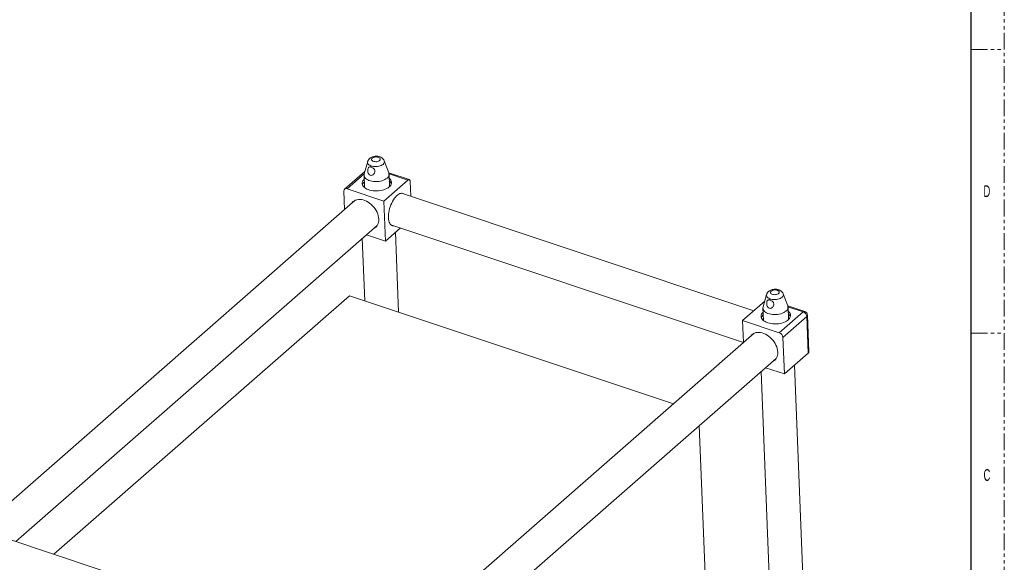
# Model space of a CAD drawing. Header units: millimetres. Extents: x 0 to 1118, y 0 to 864.
# Tile 17 of 26: x 743 to 1118, y 237 to 443. Entities that reach past the tile are written whole.
import ezdxf

# ---------------------------------------------------------------- set-up
doc = ezdxf.new("R2010")
doc.units = ezdxf.units.MM
doc.linetypes.add('PHANTOM', pattern=[12.7, 6.35, -1.27, 1.27, -1.27, 1.27, -1.27])
doc.styles.add('SLDTEXTSTYLE0', font='TXT', dxfattribs={"width": 0.6})

msp = doc.modelspace()

# ---------------------------------------------------------------- linework, layer by layer
at = {"color": 7, "linetype": 'PHANTOM', "lineweight": 0}
for p, q in [((1117.6, 0), (1117.6, 863.6)), ((1104.9, 431.8), (1117.6, 431.8)), ((1104.9, 323.85), (1117.6, 323.85))]:
    msp.add_line(p, q, dxfattribs=at)
at = {"color": 7, "linetype": 'Continuous', "lineweight": 30}
msp.add_line((1104.9, 838.2), (1104.9, 25.4), dxfattribs=at)
at = {"color": 7, "linetype": 'Continuous', "lineweight": 15}
for p, q in [((875.4899, 389.1623), (874.1463, 384.4265)), ((883.5129, 384.7941), (881.8023, 389.4101)), ((874.4247, 385.4076), (866.6848, 378.6367)), ((874.0891, 383.957), (874.2694, 379.3647)), ((881.6267, 374.115), (890.725, 382.0742)), ((891.279, 382.2578), (883.4908, 384.8538)), ((883.787, 379.7383), (883.6068, 384.3307)), ((881.6267, 374.115), (867.6782, 378.7644)), ((891.8635, 375.9138), (891.6438, 381.5101)), ((866.4011, 377.8849), (866.6777, 370.8403)), ((1022.3912, 332.4057), (888.3592, 377.0818)), ((888.397, 377.0842), (888.4258, 377.0596)), ((870.7512, 374.4039), (733.3182, 254.1767)), ((882.2235, 358.9119), (881.6267, 374.115)), ((741.7007, 244.6359), (879.1132, 364.8453)), ((882.2235, 358.9119), (887.8754, 363.8562)), ((884.3432, 365.0335), (1018.4032, 320.3481)), ((884.4098, 365.0113), (884.372, 365.009)), ((873.4452, 359.8869), (874.3776, 336.1347)), ((875.0601, 361.2996), (882.2235, 358.9119)), ((887.2559, 331.8421), (886.0615, 362.2693)), ((868.5126, 338.0896), (756.1036, 239.7535)), ((991.8041, 296.9936), (868.5126, 338.0896)), ((1027.2186, 338.5874), (1025.8751, 333.8516)), ((1035.2416, 334.2193), (1033.531, 338.8352)), ((1018.078, 328.6324), (1026.4795, 335.9822)), ((1025.8178, 333.3822), (1025.9981, 328.7898)), ((1041.6788, 332.1259), (1035.2195, 334.2789)), ((1035.5158, 329.1634), (1035.3355, 333.7558)), ((1043.3079, 316.8015), (1042.763, 330.6821)), ((1018.4064, 320.2654), (1018.078, 328.6324)), ((1018.078, 328.6324), (1032.0265, 323.983)), ((1022.48, 323.829), (885.047, 203.6018)), ((1033.9523, 308.337), (1033.4074, 322.2176)), ((1043.0506, 316.2962), (1033.9523, 308.337)), ((893.4294, 194.0611), (1030.842, 314.2704)), ((1041.2816, 222.7513), (1037.7902, 311.6944)), ((1025.174, 309.312), (1028.5914, 222.2532)), ((1026.7889, 310.7247), (1033.9523, 308.337)), ((1001.6062, 288.6948), (1003.8259, 232.1476)), ((872.2317, 201.0452), (738.1996, 245.7214))]:
    msp.add_line(p, q, dxfattribs=at)
at = {"color": 9, "linetype": 'Continuous', "lineweight": 0}
for p, q in [((874.1449, 384.4216), (867.6782, 378.7644)), ((890.725, 382.0742), (883.5971, 384.4501)), ((1041.1248, 331.9423), (1035.3259, 333.8752)), ((1032.0265, 323.983), (1041.1248, 331.9423)), ((1042.5057, 330.1769), (1033.4074, 322.2176)), ((1043.0506, 316.2962), (1042.5057, 330.1769))]:
    msp.add_line(p, q, dxfattribs=at)
at = {"color": 9, "linetype": 'Continuous', "lineweight": 0, "flags": 128}
for points in [[(877.2462, 390.4328), (877.0767, 390.2398), (876.9903, 390.0325), (876.9918, 389.8222), (877.0809, 389.6201), (877.253, 389.4371), (877.4988, 389.2832), (877.8049, 389.1665), (878.1549, 389.0935), (878.5299, 389.068), (878.9098, 389.0914), (879.2739, 389.1624), (879.6028, 389.2772), (879.8786, 389.4297), (880.0865, 389.6116), (880.2153, 389.8131), (880.2581, 390.0233), (880.2125, 390.231), (880.0809, 390.4248), (879.8706, 390.5944), (879.5928, 390.7306), (879.2625, 390.8261), (878.8975, 390.8757), (878.5175, 390.8768), (878.143, 390.8293), (877.7941, 390.7357), (877.4897, 390.6011), (877.2462, 390.4328)], [(881.3452, 388.0763), (881.0201, 387.8361), (880.6306, 387.627), (880.1873, 387.4545), (879.7022, 387.3234), (879.1887, 387.2373), (878.6608, 387.1985), (878.1328, 387.2081), (877.6191, 387.2658), (877.1337, 387.37), (876.69, 387.5179), (876.2999, 387.7055), (875.9742, 387.9276), (875.7217, 388.1782), (875.5493, 388.4504), (875.4617, 388.7369), (875.4613, 389.0298), (875.4899, 389.1623)], [(1033.074, 337.5014), (1032.7489, 337.2613), (1032.3593, 337.0521), (1031.916, 336.8796), (1031.431, 336.7486), (1030.9175, 336.6624), (1030.3895, 336.6236), (1029.8615, 336.6332), (1029.3478, 336.6909), (1028.8625, 336.7951), (1028.4187, 336.943), (1028.0287, 337.1306), (1027.7029, 337.3527), (1027.4504, 337.6033), (1027.278, 337.8756), (1027.1904, 338.162), (1027.19, 338.4549), (1027.2186, 338.5874)], [(1028.9749, 339.8579), (1028.8054, 339.6649), (1028.7191, 339.4577), (1028.7205, 339.2473), (1028.8097, 339.0452), (1028.9818, 338.8623), (1029.2275, 338.7083), (1029.5336, 338.5917), (1029.8836, 338.5186), (1030.2587, 338.4931), (1030.6385, 338.5165), (1031.0027, 338.5875), (1031.3315, 338.7024), (1031.6074, 338.8549), (1031.8153, 339.0367), (1031.9441, 339.2382), (1031.9868, 339.4484), (1031.9412, 339.6561), (1031.8097, 339.8499), (1031.5993, 340.0195), (1031.3215, 340.1557), (1030.9912, 340.2512), (1030.6262, 340.3008), (1030.2462, 340.3019), (1029.8717, 340.2544), (1029.5228, 340.1608), (1029.2184, 340.0262), (1028.9749, 339.8579)]]:
    msp.add_lwpolyline(points, dxfattribs=at)
at = {"color": 7, "linetype": 'Continuous', "lineweight": 15, "flags": 128}
for points in [[(874.1489, 382.4323), (873.9588, 382.2295), (873.6932, 381.8644), (873.5107, 381.486), (873.4143, 381.1002), (873.4056, 380.7131), (873.4846, 380.3309), (873.6502, 379.9596), (873.8996, 379.605), (874.229, 379.2727), (874.6332, 378.9679), (875.1058, 378.6956), (875.6394, 378.4598), (876.2255, 378.2645), (876.8548, 378.1126), (877.5176, 378.0065), (878.2032, 377.948), (878.901, 377.9379), (879.5998, 377.9764), (880.2888, 378.063), (880.9569, 378.1961), (881.5937, 378.3738), (882.1892, 378.5932), (882.7338, 378.8509), (883.2192, 379.1428), (883.6375, 379.4643), (883.9822, 379.8103), (884.2479, 380.1755), (884.4304, 380.5539), (884.5268, 380.9397), (884.5355, 381.3267), (884.4565, 381.7089), (884.2909, 382.0802), (884.0415, 382.4349), (883.7121, 382.7672), (883.6666, 382.806)], [(874.1463, 384.4265), (874.0903, 384.0973), (874.1142, 383.739), (874.2262, 383.3883), (874.4243, 383.0517), (874.7048, 382.7354), (875.0625, 382.4453), (875.4907, 382.1869), (875.9814, 381.9649), (876.5256, 381.7835), (877.113, 381.6461), (877.7327, 381.5553), (878.3732, 381.5126), (879.0225, 381.519), (879.6686, 381.5742), (880.2994, 381.6773), (880.9031, 381.8264), (881.4686, 382.0186), (881.9853, 382.2505), (882.4435, 382.5176), (882.8347, 382.815)], [(891.6438, 381.5101), (891.617, 381.7535), (891.5579, 381.9584), (891.4689, 382.117), (891.3532, 382.2231), (891.2154, 382.2726), (891.0607, 382.2637), (890.8951, 382.1967), (890.725, 382.0742)], [(879.7036, 367.2539), (879.6424, 367.8919), (879.5088, 368.5458), (879.3045, 369.2066), (879.0324, 369.8654), (878.6961, 370.5133), (878.3002, 371.1415), (877.85, 371.7416), (877.3516, 372.3054), (876.8117, 372.8254), (876.2377, 373.2944), (875.6373, 373.7061), (875.0187, 374.055), (874.3901, 374.3363), (873.7601, 374.5463), (873.1373, 374.6821), (872.53, 374.7419), (871.9464, 374.7248), (871.3945, 374.6311), (870.8817, 374.462), (870.4149, 374.2199), (870.0005, 373.908), (869.644, 373.5306), (869.4595, 373.2739)], [(883.3742, 367.781), (883.3735, 368.4278), (883.4206, 369.1076), (883.5149, 369.8112), (883.655, 370.5292), (883.8392, 371.2519), (884.0648, 371.9694), (884.3289, 372.6721), (884.6279, 373.3504), (884.9577, 373.9952), (885.3138, 374.5978), (885.6915, 375.15), (886.0857, 375.6444), (886.491, 376.0742), (886.9019, 376.4337), (887.3129, 376.7179), (887.7184, 376.9231), (888.1129, 377.0465), (888.4912, 377.0864), (888.848, 377.0422), (889.1786, 376.9146), (889.4722, 376.7108)], [(870.389, 374.2034), (870.3266, 374.1276), (870.1421, 373.871)], [(877.8215, 363.7153), (878.1578, 363.8993), (878.5722, 364.2112), (878.9287, 364.5886), (879.2224, 365.0265), (879.4493, 365.519), (879.6064, 366.0593), (879.6915, 366.6403), (879.7036, 367.2539)], [(885.4562, 364.6625), (885.3242, 364.658), (884.9674, 364.7022), (884.6368, 364.8297), (884.3369, 365.0391), (884.0718, 365.3272), (883.845, 365.6904), (883.6596, 366.1237), (883.5182, 366.6211), (883.4226, 367.1761), (883.3742, 367.781)], [(878.504, 364.3124), (878.8404, 364.4964), (878.8663, 364.5129)], [(1025.8751, 333.8516), (1025.8191, 333.5224), (1025.8429, 333.1641), (1025.9549, 332.8134), (1026.153, 332.4768), (1026.4335, 332.1605), (1026.7912, 331.8704), (1027.2194, 331.612), (1027.7102, 331.39), (1028.2543, 331.2087), (1028.8417, 331.0713), (1029.4614, 330.9804), (1030.1019, 330.9377), (1030.7513, 330.9441), (1031.3973, 330.9993), (1032.0281, 331.1025), (1032.6319, 331.2515), (1033.1974, 331.4438), (1033.714, 331.6756), (1034.1722, 331.9427), (1034.5635, 332.2401)], [(1025.8777, 331.8575), (1025.8504, 331.8304), (1025.5446, 331.4741), (1025.32, 331.1016), (1025.1804, 330.7187), (1025.1277, 330.3316), (1025.1629, 329.9462), (1025.2854, 329.5687), (1025.4934, 329.205), (1025.7834, 328.8608), (1026.1509, 328.5417), (1026.5902, 328.2525), (1027.0942, 327.998), (1027.6551, 327.782), (1028.2641, 327.608), (1028.9114, 327.4788), (1029.5869, 327.3964), (1030.28, 327.362), (1030.9797, 327.3762), (1031.675, 327.4389), (1032.3548, 327.5489), (1033.0086, 327.7047), (1033.626, 327.9036), (1034.1971, 328.1426), (1034.7132, 328.418), (1035.1659, 328.7253), (1035.5482, 329.0597), (1035.854, 329.416), (1036.0785, 329.7885), (1036.2182, 330.1713), (1036.2709, 330.5585), (1036.2357, 330.9439), (1036.1131, 331.3214), (1035.9052, 331.6851), (1035.6152, 332.0293), (1035.3953, 332.2311)], [(1021.1883, 322.699), (1021.3728, 322.9557), (1021.7292, 323.3331), (1022.1437, 323.645), (1022.6104, 323.8871), (1023.1232, 324.0562), (1023.6751, 324.1499), (1024.2587, 324.167), (1024.866, 324.1072), (1025.4889, 323.9714), (1026.1188, 323.7615), (1026.7474, 323.4801), (1027.3661, 323.1312), (1027.9665, 322.7195), (1028.5405, 322.2505), (1029.0803, 321.7306), (1029.5787, 321.1667), (1030.0289, 320.5666), (1030.4249, 319.9384), (1030.7612, 319.2905), (1031.0333, 318.6317), (1031.2375, 317.9709), (1031.3712, 317.3171), (1031.4324, 316.679), (1031.4203, 316.0654), (1031.3351, 315.4845), (1031.178, 314.9441), (1030.9511, 314.4517), (1030.6574, 314.0138), (1030.301, 313.6363), (1029.8866, 313.3244), (1029.5502, 313.1404)], [(1021.8708, 323.2961), (1022.0553, 323.5528), (1022.1177, 323.6285)], [(1030.5951, 313.938), (1030.5691, 313.9215), (1030.2328, 313.7375)]]:
    msp.add_lwpolyline(points, dxfattribs=at)
at = {"color": 9, "linetype": 'Continuous', "lineweight": 0}
for centre, radius, start, end in [((880.6382, 389.0637), 1.2144, 305.600991, 16.570996), ((1032.367, 338.4888), 1.2144, 305.600991, 16.570996), ((1041.5569, 331.5662), 0.5728, 77.715739, 138.956639), ((1040.4229, 329.9705), 2.093, 5.658377, 70.403776), ((1042.1334, 330.6846), 0.6296, 306.245881, 359.769547)]:
    msp.add_arc(centre, radius, start, end, dxfattribs=at)
at = {"color": 7, "linetype": 'Continuous', "lineweight": 15}
for centre, radius, start, end in [((881.7961, 384.2766), 1.7931, 305.396787, 16.7752), ((867.2876, 377.9646), 0.89, 63.970401, 185.140595), ((875.8699, 379.5772), 2.4724, 132.808407, 163.395268), ((875.7179, 379.8486), 1.5276, 165.970785, 206.174316), ((882.1072, 379.7749), 2.5534, 21.597053, 51.190995), ((882.3103, 380.1071), 1.5227, 338.253501, 18.593121), ((1033.5248, 333.7017), 1.7931, 305.396787, 16.7752), ((1027.6769, 328.9536), 2.5614, 133.352302, 162.851373), ((1027.4369, 329.2727), 1.5184, 165.843753, 206.301348), ((1033.9097, 329.2544), 2.4649, 21.053104, 51.734944), ((1034.0454, 329.532), 1.5167, 338.170366, 18.676256), ((1041.1768, 330.6198), 1.5875, 2.247931, 71.565517), ((1031.3246, 322.0113), 2.093, 5.658377, 70.403776), ((1042.6783, 316.804), 0.6296, 306.245881, 359.769547)]:
    msp.add_arc(centre, radius, start, end, dxfattribs=at)
for points, knots in [([(876.2294, 390.3021), (876.1462, 390.224), (875.9639, 390.0529), (875.7389, 389.7433), (875.5745, 389.4405), (875.5203, 389.2411), (875.501, 389.1699)], [0, 0, 0, 0, 0.25094574, 0.54973754, 0.83926464, 1, 1, 1, 1]), ([(881.7899, 389.4189), (881.7744, 389.4663), (881.7182, 389.6379), (881.5538, 389.9052), (881.3067, 390.2124), (881.0029, 390.4806), (880.6481, 390.7111), (880.2407, 390.9001), (879.7866, 391.0419), (879.2982, 391.1305), (878.7917, 391.163), (878.28, 391.1389), (877.7725, 391.0574), (877.2761, 390.9159), (876.8213, 390.7168), (876.4736, 390.5044), (876.2931, 390.3549), (876.2294, 390.3021)], [0, 0, 0, 0, 0.02369651, 0.08584807, 0.14841632, 0.21266154, 0.27981864, 0.35068034, 0.42487601, 0.50060928, 0.57636916, 0.65220006, 0.72881348, 0.80694105, 0.88761412, 0.96030747, 1, 1, 1, 1]), ([(877.5058, 384.0952), (877.3648, 384.0211), (877.0821, 383.8727), (876.6181, 383.87), (876.2151, 384.0428), (875.898, 384.3525), (875.661, 384.782), (875.5158, 385.3303), (875.4912, 385.9395), (875.5937, 386.4815), (875.7926, 386.8507), (876.0643, 387.0551), (876.4186, 387.1158), (876.8507, 387.0325), (877.3126, 386.8171), (877.7421, 386.49), (878.0724, 386.0667), (878.2351, 385.5828), (878.2171, 385.0923), (878.037, 384.6224), (877.773, 384.2875), (877.5672, 384.1394), (877.5058, 384.0952)], [0, 0, 0, 0, 0.05097095, 0.10218332, 0.14833649, 0.19232344, 0.24002457, 0.29495495, 0.35610488, 0.41485175, 0.46517424, 0.51293409, 0.56353928, 0.61585892, 0.6671972, 0.71849362, 0.77082297, 0.82141529, 0.86910538, 0.91901302, 0.97582744, 1, 1, 1, 1]), ([(1027.9581, 339.7273), (1027.8749, 339.6491), (1027.6926, 339.478), (1027.4676, 339.1685), (1027.3032, 338.8657), (1027.2491, 338.6662), (1027.2297, 338.595)], [0, 0, 0, 0, 0.25094574, 0.54973754, 0.83926464, 1, 1, 1, 1]), ([(1033.5186, 338.844), (1033.5031, 338.8914), (1033.4469, 339.0631), (1033.2825, 339.3303), (1033.0354, 339.6375), (1032.7316, 339.9057), (1032.3768, 340.1362), (1031.9695, 340.3252), (1031.5154, 340.467), (1031.027, 340.5556), (1030.5204, 340.5881), (1030.0088, 340.564), (1029.5013, 340.4825), (1029.0048, 340.341), (1028.55, 340.142), (1028.2024, 339.9295), (1028.0219, 339.78), (1027.9581, 339.7273)], [0, 0, 0, 0, 0.023696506, 0.085848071, 0.148416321, 0.212661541, 0.279818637, 0.350680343, 0.424876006, 0.500609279, 0.576369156, 0.652200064, 0.728813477, 0.80694105, 0.887614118, 0.960307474, 1, 1, 1, 1]), ([(1029.2346, 333.5203), (1029.0935, 333.4463), (1028.8109, 333.2978), (1028.3468, 333.2952), (1027.9438, 333.4679), (1027.6268, 333.7776), (1027.3897, 334.2071), (1027.2445, 334.7554), (1027.2199, 335.3646), (1027.3225, 335.9066), (1027.5214, 336.2758), (1027.793, 336.4802), (1028.1474, 336.541), (1028.5794, 336.4576), (1029.0413, 336.2423), (1029.4709, 335.9152), (1029.8012, 335.4918), (1029.9639, 335.0079), (1029.9459, 334.5174), (1029.7658, 334.0475), (1029.5017, 333.7126), (1029.296, 333.5645), (1029.2346, 333.5203)], [0, 0, 0, 0, 0.05097095, 0.10218332, 0.14833649, 0.19232344, 0.24002457, 0.29495495, 0.35610488, 0.41485175, 0.46517424, 0.51293409, 0.56353928, 0.61585892, 0.6671972, 0.71849362, 0.77082297, 0.82141529, 0.86910538, 0.91901302, 0.97582744, 1, 1, 1, 1])]:
    msp.add_open_spline(points, degree=3, knots=knots, dxfattribs=at)

# ---------------------------------------------------------------- texts
at = {"color": 7, "linetype": 'Continuous', "lineweight": 0, "char_height": 4.445, "attachment_point": 1, "style": 'SLDTEXTSTYLE0'}
for s, insert in [('D', (1109.6943, 380.0977)), ('C', (1109.6943, 272.1477))]:
    msp.add_mtext(s, dxfattribs=dict(at, insert=insert))

doc.saveas('drawing.dxf')
